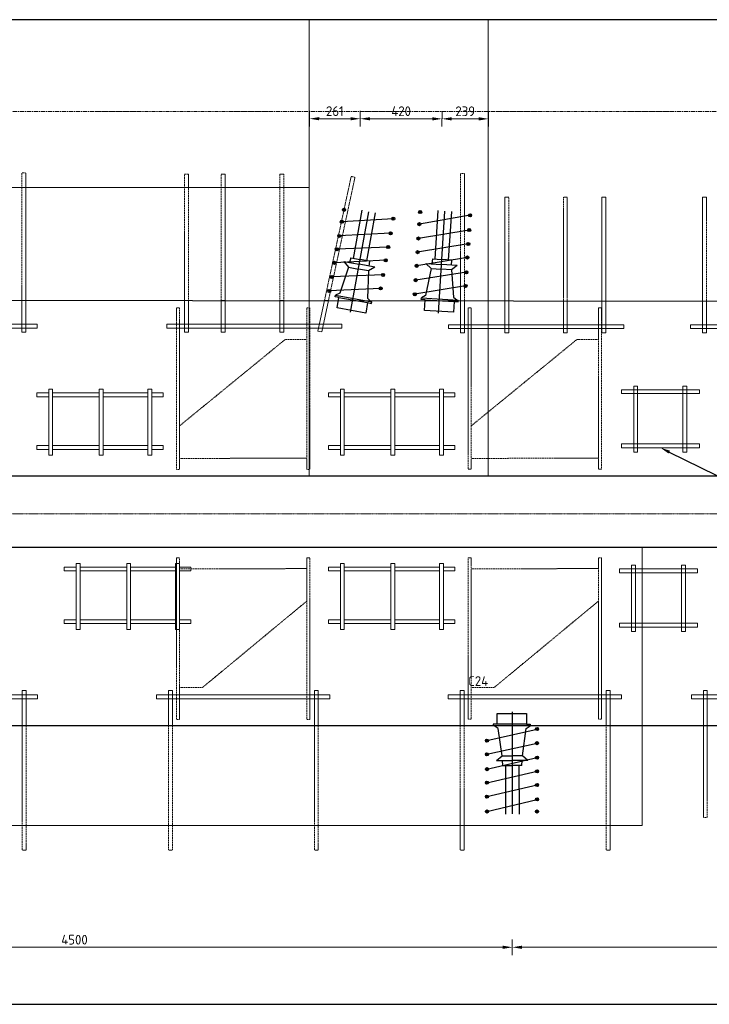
# Model space of a CAD drawing. Header units: millimetres. Extents: x -8028558 to 327273, y -63352 to 83293.
# Tile 120 of 197: x 153854 to 157398, y -12958 to -7893. Entities that reach past the tile are written whole.
import ezdxf
from ezdxf import colors
from ezdxf.entities.mleader import LeaderData, LeaderLine
from ezdxf.math import Vec2, Vec3

# ---------------------------------------------------------------- set-up
doc = ezdxf.new("R2010")
doc.units = ezdxf.units.MM
for name, pattern in [('NLCS-HIDDEN', [4, 2, -2]), ('XX-AFBREEK', [7, 4, -1, 1, -1]), ('XX-HART', [13, 4, -2, 1, -2, 4])]:
    doc.linetypes.add(name, pattern=pattern)
for name, color, linetype, lineweight in [('B-CO-BC-AFBREEKLIJN-G', 7, 'XX-AFBREEK', 18), ('B-CO-BC-BETONVORM-AD', 252, 'Continuous', 18), ('B-CO-BC-BETONVORM-GD', 90, 'Continuous', 25), ('B-CO-BC-BETONVORM_GEWAPEND-T70', 210, 'Continuous', 70), ('B-CO-BC-VOORSPANNING-GD', 200, 'Continuous', 25), ('B-CO-BC-WAPENING_HOOFDWAPENING-G', 170, 'Continuous', 18), ('B-CO-BC-WAPENING_HOOFDWAPENING-GN', 140, 'NLCS-HIDDEN', 13), ('N-CO-BC-WAPENING_LOOPLIJN-G', 10, 'Continuous', 18), ('X-XX-AL-HARTLIJN-G', 7, 'XX-HART', 18), ('X-XX-AL-M', 7, 'Continuous', 18), ('X-XX-AL-VERWIJZING-T25', 7, 'Continuous', 25)]:
    doc.layers.add(name, color=color, linetype=linetype, lineweight=lineweight)
doc.styles.add('NLCS-ISO-MM20-T25', font='NLCS-ISO.ttf', dxfattribs={"height": 50})
doc.dimstyles.new('NLCS-MM20-T25-PIJL_L0_H4', dxfattribs={"dimscale": 20, "dimtxt": 2.5, "dimasz": 2.5, "dimexe": 2, "dimexo": 2, "dimgap": 0.7, "dimtad": 1, "dimdec": 0, "dimzin": 0, "dimdsep": 46, "dimtxsty": 'NLCS-ISO-MM20-T25', "dimcen": 0, "dimdle": 2, "dimclrd": 256, "dimclre": 256, "dimclrt": 256, "dimadec": 4, "dimazin": 0, "dimtfac": 1, "dimtdec": 3, "dimtofl": 0, "dimtmove": 0, "dimatfit": 3, "dimfxl": 2, "dimfxlon": 1, "dimtfillclr": 256, "dimtolj": 1, "dimtzin": 0, "dimlwd": -1, "dimlwe": -1, "dimarcsym": 0})

# ---------------------------------------------------------------- blocks, each defined once
blk = doc.blocks.new('*D631')
at = {"layer": 'X-XX-AL-M', "transparency": 16777216}
for p, q in [((155343.3, -8442.7), (155343.4, -8362.7)), ((155393.4, -8402.8), (155554.7, -8402.9)), ((155604.6, -8443), (155604.7, -8363))]:
    blk.add_line(p, q, dxfattribs=at)
for points in [[(155393.4, -8394.4), (155393.3, -8411.1), (155343.4, -8402.7)], [(155554.7, -8394.6), (155554.7, -8411.3), (155604.7, -8403)]]:
    blk.add_solid(points, dxfattribs=at)
at = {"layer": 'X-XX-AL-M', "transparency": 16777216, "insert": (155474, -8363.9), "char_height": 50, "attachment_point": 5, "rotation": 359.943, "style": 'NLCS-ISO-MM20-T25'}
blk.add_mtext('\\A1;261', dxfattribs=at)
blk = doc.blocks.new('*D632')
at = {"layer": 'X-XX-AL-M', "transparency": 16777216}
for p, q in [((155604.6, -8443), (155604.7, -8363)), ((155654.7, -8403), (155974.7, -8403.3)), ((156024.6, -8443.4), (156024.7, -8363.4))]:
    blk.add_line(p, q, dxfattribs=at)
for points in [[(155654.7, -8394.7), (155654.7, -8411.4), (155604.7, -8403)], [(155974.7, -8395), (155974.7, -8411.7), (156024.7, -8403.4)]]:
    blk.add_solid(points, dxfattribs=at)
at = {"layer": 'X-XX-AL-M', "transparency": 16777216, "insert": (155814.7, -8364.2), "char_height": 50, "attachment_point": 5, "rotation": 359.943, "style": 'NLCS-ISO-MM20-T25'}
blk.add_mtext('\\A1;420', dxfattribs=at)
blk = doc.blocks.new('*D633')
at = {"layer": 'X-XX-AL-M', "transparency": 16777216}
for p, q in [((156024.6, -8443.4), (156024.7, -8363.4)), ((156074.7, -8403.4), (156213.4, -8403.6)), ((156263.3, -8443.6), (156263.4, -8363.6))]:
    blk.add_line(p, q, dxfattribs=at)
for points in [[(156074.7, -8395.1), (156074.7, -8411.8), (156024.7, -8403.4)], [(156213.4, -8395.3), (156213.3, -8411.9), (156263.4, -8403.6)]]:
    blk.add_solid(points, dxfattribs=at)
at = {"layer": 'X-XX-AL-M', "transparency": 16777216, "insert": (156144.1, -8364.5), "char_height": 50, "attachment_point": 5, "rotation": 359.943, "style": 'NLCS-ISO-MM20-T25'}
blk.add_mtext('\\A1;239', dxfattribs=at)
blk = doc.blocks.new('*D2039')
at = {"layer": 'X-XX-AL-M', "transparency": 16777216}
for p, q in [((156385.9, -12625), (156385.9, -12705)), ((158915.9, -12625), (158915.9, -12705)), ((158865.9, -12665), (156435.9, -12665))]:
    blk.add_line(p, q, dxfattribs=at)
for points in [[(156435.9, -12656.7), (156435.9, -12673.4), (156385.9, -12665)], [(158865.9, -12656.7), (158865.9, -12673.4), (158915.9, -12665)]]:
    blk.add_solid(points, dxfattribs=at)
at = {"layer": 'X-XX-AL-M', "transparency": 16777216, "insert": (157650.9, -12626), "char_height": 50, "attachment_point": 5, "style": 'NLCS-ISO-MM20-T25'}
blk.add_mtext('\\A1;2530', dxfattribs=at)
blk = doc.blocks.new('*D2041')
at = {"layer": 'X-XX-AL-M', "transparency": 16777216}
for p, q in [((151885.9, -12625), (151885.9, -12705)), ((156385.9, -12625), (156385.9, -12705)), ((156335.9, -12665), (151935.9, -12665))]:
    blk.add_line(p, q, dxfattribs=at)
for points in [[(151935.9, -12656.7), (151935.9, -12673.4), (151885.9, -12665)], [(156335.9, -12656.7), (156335.9, -12673.4), (156385.9, -12665)]]:
    blk.add_solid(points, dxfattribs=at)
at = {"layer": 'X-XX-AL-M', "transparency": 16777216, "insert": (154135.9, -12626), "char_height": 50, "attachment_point": 5, "style": 'NLCS-ISO-MM20-T25'}
blk.add_mtext('\\A1;4500', dxfattribs=at)
blk = doc.blocks.new('Anker kast 2')
at = {"layer": 'B-CO-BC-WAPENING_HOOFDWAPENING-G', "flags": 128}
for points in [[(140872.7, -9504.3), (140872.7, -9323.2)], [(140892.7, -9504.3), (140892.7, -9323.3)], [(141622.5, -9324), (141622.5, -9504.3), (141642.5, -9504.3), (141642.5, -9324)], [(140872.7, -9504.3), (140892.7, -9504.3)]]:
    blk.add_lwpolyline(points, dxfattribs=at)
blk.add_lwpolyline([(140810.9, -9462.3), (141700.9, -9462.3), (141700.9, -9482.3), (140810.9, -9482.3)], close=True, dxfattribs=at)
at = {"layer": 'B-CO-BC-WAPENING_HOOFDWAPENING-GN', "flags": 128}
for points in [[(140892.7, -9323.3), (140892.7, -8684.3), (140872.7, -8684.3), (140872.7, -9323.2)], [(141642.5, -9324), (141642.5, -8684.3), (141622.5, -8684.3), (141622.5, -9324)]]:
    blk.add_lwpolyline(points, dxfattribs=at)

msp = doc.modelspace()

# ---------------------------------------------------------------- linework, layer by layer
at = {"layer": 'B-CO-BC-AFBREEKLIJN-G', "flags": 128}
msp.add_lwpolyline([(161150.3, -10435.5), (138921.9, -10435.5)], dxfattribs=at)
at = {"layer": 'B-CO-BC-BETONVORM-GD', "ltscale": 500, "flags": 128}
for points in [[(159691.4, -7893.4), (139715.9, -7893.4)], [(139893.5, -9322.2), (159691.4, -9342.6)], [(159691.4, -10242.2), (139715.9, -10242.2)], [(139715.9, -10606.2), (160606, -10606.2)], [(160606, -11526.2), (139715.9, -11526.2)], [(139715.9, -12958.4), (160606, -12958.4)]]:
    msp.add_lwpolyline(points, dxfattribs=at)
at = {"layer": 'B-CO-BC-VOORSPANNING-GD', "ltscale": 500, "flags": 128}
for points in [[(155522.4, -8863.5), (155519.6, -8879.3)], [(155521, -8871.4), (155513.1, -8870)], [(155513.1, -8870), (155528.8, -8872.8)], [(155775.6, -8909.3), (155772.8, -8925)], [(155912.3, -8883), (155904.3, -8882.5)], [(155904.3, -8882.5), (155920.2, -8883.5)], [(155912.8, -8875), (155911.8, -8891)], [(156169.1, -8899.5), (156161.1, -8898.9)], [(156161.1, -8898.9), (156177, -8900)], [(156169.6, -8891.5), (156168.5, -8907.4)], [(155509.9, -8932.8), (155502, -8931.4)], [(155502, -8931.4), (155517.8, -8934.2)], [(155511.3, -8924.9), (155508.5, -8940.7)], [(155774.2, -8917.1), (155766.3, -8915.7)], [(155766.3, -8915.7), (155782.1, -8918.6)], [(155908.3, -8945.3), (155900.3, -8944.8)], [(155900.3, -8944.8), (155916.3, -8945.8)], [(155908.8, -8937.3), (155907.8, -8953.2)], [(155496.7, -9005.6), (155488.9, -9004.2)], [(155488.9, -9004.2), (155504.6, -9007)], [(155498.2, -8997.8), (155495.3, -9013.5)], [(155760.6, -8992.2), (155752.8, -8990.8)], [(155752.8, -8990.8), (155768.5, -8993.6)], [(155762.1, -8984.3), (155759.2, -9000.1)], [(155904.1, -9011.1), (155903, -9027.1)], [(156164.2, -8975.6), (156156.2, -8975.1)], [(156156.2, -8975.1), (156172.2, -8976.1)], [(156164.7, -8967.6), (156163.7, -8983.6)], [(155747.9, -9062.9), (155740, -9061.4)], [(155740, -9061.4), (155755.8, -9064.3)], [(155749.3, -9055), (155746.5, -9070.7)], [(155903.6, -9019.1), (155895.6, -9018.6)], [(155895.6, -9018.6), (155911.5, -9019.6)], [(156159.6, -9047.2), (156151.6, -9046.7)], [(156151.6, -9046.7), (156167.6, -9047.7)], [(156160.1, -9039.2), (156159.1, -9055.2)], [(155484.3, -9074.6), (155476.4, -9073.2)], [(155476.4, -9073.2), (155492.2, -9076)], [(155485.7, -9066.8), (155482.9, -9082.5)], [(155899.1, -9089.1), (155891.1, -9088.6)], [(155891.1, -9088.6), (155907.1, -9089.6)], [(155899.6, -9081.1), (155898.6, -9097.1)], [(156155.2, -9116.6), (156147.2, -9116.1)], [(156147.2, -9116.1), (156163.1, -9117.2)], [(156155.7, -9108.7), (156154.6, -9124.6)], [(155471.7, -9144.2), (155463.8, -9142.7)], [(155463.8, -9142.7), (155479.6, -9145.6)], [(155473.1, -9136.3), (155470.3, -9152)], [(155735.5, -9131.3), (155727.7, -9129.9)], [(155727.7, -9129.9), (155743.4, -9132.7)], [(155736.9, -9123.4), (155734.1, -9139.2)], [(155894.6, -9159.6), (155886.6, -9159.1)], [(155886.6, -9159.1), (155902.5, -9160.1)], [(155895.1, -9151.6), (155894, -9167.6)], [(155458.6, -9217), (155450.7, -9215.6)], [(155450.7, -9215.6), (155466.4, -9218.4)], [(155460, -9209.1), (155457.1, -9224.9)], [(155722, -9206.3), (155714.1, -9204.9)], [(155714.1, -9204.9), (155729.9, -9207.7)], [(155723.4, -9198.5), (155720.6, -9214.2)], [(156150.3, -9192.7), (156142.3, -9192.2)], [(156142.3, -9192.2), (156158.3, -9193.2)], [(156150.8, -9184.7), (156149.8, -9200.7)], [(155710.8, -9268), (155708, -9283.8)], [(155889.8, -9233.5), (155881.8, -9233)], [(155881.8, -9233), (155897.8, -9234)], [(155890.3, -9225.5), (155889.3, -9241.5)], [(156145.8, -9263.3), (156137.8, -9262.7)], [(156137.8, -9262.7), (156153.8, -9263.8)], [(156146.3, -9255.3), (156145.3, -9271.2)], [(155445.6, -9288.7), (155437.7, -9287.3)], [(155437.7, -9287.3), (155453.5, -9290.2)], [(155447, -9280.9), (155444.2, -9296.6)], [(155475.2, -9318.8), (155476.7, -9310.9)], [(155494.9, -9322.4), (155475.2, -9318.8)], [(155709.4, -9275.9), (155701.5, -9274.5)], [(155701.5, -9274.5), (155717.3, -9277.3)], [(155885.2, -9306.2), (155877.2, -9305.7)], [(155877.2, -9305.7), (155893.2, -9306.7)], [(155885.7, -9298.3), (155884.7, -9314.2)], [(155485.1, -9376.5), (155494.9, -9322.4)], [(155494.9, -9322.4), (155642.5, -9349)], [(155642.5, -9349), (155632.7, -9403.1)], [(155642.5, -9349), (155662.2, -9352.6)], [(155662.2, -9352.6), (155663.6, -9344.7)], [(155918, -9332.7), (155918.5, -9324.7)], [(155938, -9334), (155918, -9332.7)], [(155934.5, -9388.9), (155938, -9334)], [(155938, -9334), (156087.7, -9343.6)], [(156087.7, -9343.6), (156084.2, -9398.5)], [(156087.7, -9343.6), (156107.6, -9344.9)], [(156107.6, -9344.9), (156108.2, -9336.9)], [(155632.7, -9403.1), (155485.1, -9376.5)], [(156084.2, -9398.5), (155934.5, -9388.9)], [(156308.5, -11518), (156308.5, -11463)], [(156308.5, -11463), (156458.5, -11463)], [(156458.5, -11463), (156458.5, -11518)], [(156308.5, -11518), (156288.5, -11518)], [(156288.5, -11518), (156288.5, -11526)], [(156458.5, -11518), (156308.5, -11518)], [(156458.5, -11518), (156478.5, -11518)], [(156478.5, -11518), (156478.5, -11526)], [(156521, -11542.3), (156505, -11542.3)], [(156513, -11550.3), (156513, -11534.3)], [(156513, -11542.3), (156521, -11542.3)], [(156255.7, -11609.9), (156255.7, -11593.9)], [(156263.7, -11601.9), (156247.7, -11601.9)], [(156255.7, -11601.9), (156263.7, -11601.9)], [(156521, -11615.2), (156505, -11615.2)], [(156513, -11623.2), (156513, -11607.2)], [(156513, -11615.2), (156521, -11615.2)], [(156263.7, -11672.5), (156247.7, -11672.5)], [(156255.7, -11680.5), (156255.7, -11664.5)], [(156255.7, -11672.5), (156263.7, -11672.5)], [(156521, -11689.2), (156505, -11689.2)], [(156513, -11697.2), (156513, -11681.2)], [(156513, -11689.2), (156521, -11689.2)], [(156263.7, -11748.8), (156247.7, -11748.8)], [(156255.7, -11756.8), (156255.7, -11740.8)], [(156255.7, -11748.8), (156263.7, -11748.8)], [(156521, -11759.9), (156505, -11759.9)], [(156513, -11767.9), (156513, -11751.9)], [(156513, -11759.9), (156521, -11759.9)], [(156263.7, -11818.3), (156247.7, -11818.3)], [(156255.7, -11826.3), (156255.7, -11810.3)], [(156255.7, -11818.3), (156263.7, -11818.3)], [(156521, -11830), (156505, -11830)], [(156513, -11838), (156513, -11822)], [(156513, -11830), (156521, -11830)], [(156263.7, -11890.1), (156247.7, -11890.1)], [(156255.7, -11898.1), (156255.7, -11882.1)], [(156255.7, -11890.1), (156263.7, -11890.1)], [(156513, -11912), (156513, -11896)], [(156521, -11904), (156505, -11904)], [(156513, -11904), (156521, -11904)], [(156263.7, -11966.4), (156247.7, -11966.4)], [(156255.7, -11974.4), (156255.7, -11958.4)], [(156255.7, -11966.4), (156263.7, -11966.4)], [(156521, -11966.4), (156505, -11966.4)], [(156513, -11974.4), (156513, -11958.4)], [(156513, -11966.4), (156521, -11966.4)]]:
    msp.add_lwpolyline(points, dxfattribs=at)
at = {"layer": 'B-CO-BC-VOORSPANNING-GD', "ltscale": 5, "flags": 128}
for points in [[(155554.9, -9398.5), (155648.2, -8881.8)], [(155570.4, -9121.1), (155614.3, -8873.9)], [(155637.5, -9133.3), (155682.8, -8886.3)], [(156169.1, -8899.5), (155908.3, -8945.3)], [(155989.9, -9125.4), (156005.3, -8874.8)], [(156006.3, -9402.8), (156039.9, -8878.8)], [(156058, -9129.8), (156074.7, -8879.3)], [(155774.2, -8917.1), (155509.9, -8932.8)], [(155760.6, -8992.2), (155496.7, -9005.6)], [(156164.2, -8975.6), (155903.6, -9019.1)], [(155747.9, -9062.9), (155484.3, -9074.6)], [(156159.6, -9047.2), (155899.1, -9089.1)], [(156155.2, -9116.6), (155894.6, -9159.6)], [(155735.5, -9131.3), (155471.7, -9144.2)], [(155543.3, -9166.8), (155499.4, -9300.5)], [(155520.2, -9137.3), (155543.3, -9166.8)], [(155555.9, -9118.4), (155550.1, -9143)], [(155678.8, -9165.9), (155646.8, -9185.5)], [(155652, -9135.7), (155648.8, -9160.8)], [(155942, -9147.2), (155968.3, -9173.9)], [(155975.2, -9124.4), (155972.3, -9149.5)], [(156072.7, -9130.6), (156072.4, -9155.9)], [(156102.8, -9157.5), (156073.2, -9180.6)], [(155722, -9206.3), (155458.6, -9217)], [(155646.8, -9185.5), (155641.2, -9326.1)], [(156150.3, -9192.7), (155889.8, -9233.5)], [(155968.3, -9173.9), (155940, -9311.8)], [(156073.2, -9180.6), (156083.7, -9321)], [(156145.8, -9263.3), (155885.2, -9306.2)], [(155709.4, -9275.9), (155445.6, -9288.7)], [(155499.4, -9300.5), (155476.7, -9310.9)], [(155476.7, -9310.9), (155663.6, -9344.7)], [(155940, -9311.8), (155918.5, -9324.7)], [(155641.2, -9326.1), (155658.9, -9343.8)], [(155918.5, -9324.7), (156108.2, -9336.9)], [(156083.7, -9321), (156103.3, -9336.6)], [(156385.9, -11453.7), (156385.9, -11978.8)], [(156255.7, -11601.9), (156513, -11542.3)], [(156478.5, -11526), (156288.5, -11526)], [(156313.9, -11540.3), (156293.4, -11526)], [(156333.4, -11679.7), (156313.9, -11540.3)], [(156438.5, -11679.7), (156458, -11540.3)], [(156458, -11540.3), (156478.5, -11526)], [(156255.7, -11672.5), (156513, -11615.2)], [(156255.7, -11748.8), (156513, -11689.2)], [(156305.4, -11704.6), (156333.4, -11679.7)], [(156466.5, -11704.6), (156438.5, -11679.7)], [(156337.1, -11729.6), (156335.8, -11704.3)], [(156351.8, -11729.4), (156351.1, -11980.5)], [(156420, -11729.4), (156420.7, -11980.5)], [(156434.7, -11729.6), (156436.1, -11704.3)], [(156255.7, -11818.3), (156513, -11759.9)], [(156255.7, -11890.1), (156513, -11830)], [(156255.7, -11966.4), (156513, -11904)]]:
    msp.add_lwpolyline(points, dxfattribs=at)
at = {"layer": 'B-CO-BC-VOORSPANNING-GD', "flags": 128}
for points in [[(155520.2, -9137.3), (155599.5, -9151.6)], [(155543.3, -9166.8), (155595.1, -9176.1)], [(155555.9, -9118.4), (155603.9, -9127)], [(155678.8, -9165.9), (155599.5, -9151.6)], [(155652, -9135.7), (155603.9, -9127)], [(155942, -9147.2), (156022.4, -9152.4)], [(155975.2, -9124.4), (156023.9, -9127.5)], [(156102.8, -9157.5), (156022.4, -9152.4)], [(156072.7, -9130.6), (156023.9, -9127.5)], [(155646.8, -9185.5), (155595.1, -9176.1)], [(155968.3, -9173.9), (156020.8, -9177.3)], [(156073.2, -9180.6), (156020.8, -9177.3)], [(156333.4, -11679.7), (156385.9, -11679.7)], [(156438.5, -11679.7), (156385.9, -11679.7)], [(156305.4, -11704.6), (156385.9, -11704.6)], [(156337.1, -11729.6), (156385.9, -11729.6)], [(156466.5, -11704.6), (156385.9, -11704.6)], [(156434.7, -11729.6), (156385.9, -11729.6)]]:
    msp.add_lwpolyline(points, dxfattribs=at)
at = {"layer": 'B-CO-BC-VOORSPANNING-GD', "ltscale": 500}
for centre in [(155521, -8871.4), (155774.2, -8917.1), (155912.3, -8883), (156169.1, -8899.5), (155509.9, -8932.8), (155908.3, -8945.3), (155496.7, -9005.6), (155760.6, -8992.2), (155903.6, -9019.1), (156164.2, -8975.6), (155747.9, -9062.9), (156159.6, -9047.2), (155484.3, -9074.6), (155899.1, -9089.1), (156155.2, -9116.6), (155471.7, -9144.2), (155735.5, -9131.3), (155894.6, -9159.6), (155458.6, -9217), (155722, -9206.3), (156150.3, -9192.7), (155709.4, -9275.9), (155889.8, -9233.5), (156145.8, -9263.3), (155445.6, -9288.7), (155885.2, -9306.2), (156513, -11542.3), (156255.7, -11601.9), (156513, -11615.2), (156255.7, -11672.5), (156513, -11689.2), (156255.7, -11748.8), (156513, -11759.9), (156255.7, -11818.3), (156513, -11830), (156255.7, -11890.1), (156513, -11904), (156255.7, -11966.4), (156513, -11966.4)]:
    msp.add_circle(centre, 8, dxfattribs=at)
at = {"layer": 'B-CO-BC-WAPENING_HOOFDWAPENING-G', "flags": 128}
for points in [[(153865.1, -9336.6), (153865.1, -9501.4), (153885.1, -9501.4), (153885.1, -9336.6)], [(156120.6, -9504.3), (156120.6, -9330.7)], [(156140.6, -9504.3), (156140.6, -9330.7)], [(156348.2, -9504.3), (156348.2, -9330.9)], [(156368.2, -9504.3), (156368.2, -9330.9)], [(156648.5, -9504.3), (156648.5, -9331.2)], [(156668.5, -9504.3), (156668.5, -9331.2)], [(156846.3, -9331.5), (156846.3, -9504.3), (156866.3, -9504.3), (156866.3, -9331.5)], [(157363.4, -9340.4), (157363.4, -9504.3), (157383.4, -9504.3), (157383.4, -9340.4)], [(154609.9, -9459.4), (155509.9, -9459.4)], [(154609.9, -9479.4), (154609.9, -9459.4)], [(155509.9, -9459.4), (155509.9, -9479.4)], [(156058.8, -9462.3), (156958.8, -9462.3)], [(156058.8, -9482.3), (156058.8, -9462.3)], [(156958.8, -9462.3), (156958.8, -9482.3)], [(155509.9, -9479.4), (154609.9, -9479.4)], [(156958.8, -9482.3), (156058.8, -9482.3)], [(156120.6, -9504.3), (156140.6, -9504.3)], [(156348.2, -9504.3), (156368.2, -9504.3)], [(156648.5, -9504.3), (156668.5, -9504.3)], [(153941.7, -9833), (153941.7, -9813)], [(153941.7, -9813), (154003.5, -9813)], [(154023.5, -9794.4), (154003.5, -9794.4)], [(154003.5, -9794.4), (154003.5, -10134.4)], [(154023.5, -10134.4), (154023.5, -9794.4)], [(154023.5, -9813), (154263.2, -9813)], [(154283.2, -9794.4), (154263.2, -9794.4)], [(154263.2, -9794.4), (154263.2, -10134.4)], [(154283.2, -10134.4), (154283.2, -9794.4)], [(154283.2, -9813), (154513.5, -9813)], [(154533.5, -9794.4), (154513.5, -9794.4)], [(154513.5, -9794.4), (154513.5, -10134.4)], [(154533.5, -10134.4), (154533.5, -9794.4)], [(154533.5, -9813), (154591.7, -9813)], [(154591.7, -9813), (154591.7, -9833)], [(155440.8, -9833), (155440.8, -9813)], [(155440.8, -9813), (155502.7, -9813)], [(155522.7, -9794.4), (155502.7, -9794.4)], [(155502.7, -9794.4), (155502.7, -10134.4)], [(155522.7, -10134.4), (155522.7, -9794.4)], [(155522.7, -9813), (155762.3, -9813)], [(155782.3, -9794.4), (155762.3, -9794.4)], [(155762.3, -9794.4), (155762.3, -10134.4)], [(155782.3, -10134.4), (155782.3, -9794.4)], [(155782.3, -9813), (156012.6, -9813)], [(156032.6, -9794.4), (156012.6, -9794.4)], [(156012.6, -9794.4), (156012.6, -10134.4)], [(156032.6, -10134.4), (156032.6, -9794.4)], [(156032.6, -9813), (156090.8, -9813)], [(156090.8, -9813), (156090.8, -9833)], [(156948.1, -9816.7), (156948.1, -9796.7)], [(156948.1, -9796.7), (157348.1, -9796.7)], [(157348.1, -9816.7), (156948.1, -9816.7)], [(157029.9, -9778), (157009.9, -9778)], [(157009.9, -9778), (157009.9, -10118)], [(157029.9, -10118), (157029.9, -9778)], [(157282.2, -9778), (157262.2, -9778)], [(157262.2, -9778), (157262.2, -10118)], [(157282.2, -10118), (157282.2, -9778)], [(157348.1, -9796.7), (157348.1, -9816.7)], [(154003.5, -9833), (153941.7, -9833)], [(154263.2, -9833), (154023.5, -9833)], [(154513.5, -9833), (154283.2, -9833)], [(154591.7, -9833), (154533.5, -9833)], [(155502.7, -9833), (155440.8, -9833)], [(155762.3, -9833), (155522.7, -9833)], [(156012.6, -9833), (155782.3, -9833)], [(156090.8, -9833), (156032.6, -9833)], [(156948.1, -10095.7), (156948.1, -10075.7)], [(156948.1, -10075.7), (157348.1, -10075.7)], [(157348.1, -10075.7), (157348.1, -10095.7)], [(153941.7, -10104.2), (153941.7, -10084.2)], [(153941.7, -10084.2), (154003.5, -10084.2)], [(154003.5, -10104.2), (153941.7, -10104.2)], [(154023.5, -10084.2), (154263.2, -10084.2)], [(154263.2, -10104.2), (154023.5, -10104.2)], [(154283.2, -10084.2), (154513.5, -10084.2)], [(154513.5, -10104.2), (154283.2, -10104.2)], [(154533.5, -10084.2), (154591.7, -10084.2)], [(154591.7, -10104.2), (154533.5, -10104.2)], [(154591.7, -10084.2), (154591.7, -10104.2)], [(155440.8, -10104.2), (155440.8, -10084.2)], [(155440.8, -10084.2), (155502.7, -10084.2)], [(155502.7, -10104.2), (155440.8, -10104.2)], [(155522.7, -10084.2), (155762.3, -10084.2)], [(155762.3, -10104.2), (155522.7, -10104.2)], [(155782.3, -10084.2), (156012.6, -10084.2)], [(156012.6, -10104.2), (155782.3, -10104.2)], [(156032.6, -10084.2), (156090.8, -10084.2)], [(156090.8, -10104.2), (156032.6, -10104.2)], [(156090.8, -10084.2), (156090.8, -10104.2)], [(157348.1, -10095.7), (156948.1, -10095.7)], [(157009.9, -10118), (157029.9, -10118)], [(157262.2, -10118), (157282.2, -10118)], [(154003.5, -10134.4), (154023.5, -10134.4)], [(154263.2, -10134.4), (154283.2, -10134.4)], [(154513.5, -10134.4), (154533.5, -10134.4)], [(155502.7, -10134.4), (155522.7, -10134.4)], [(155762.3, -10134.4), (155782.3, -10134.4)], [(156012.6, -10134.4), (156032.6, -10134.4)], [(154083, -10729.1), (154083, -10709.1)], [(154083, -10709.1), (154144.8, -10709.1)], [(154144.8, -10729.1), (154083, -10729.1)], [(154164.8, -10690.5), (154144.8, -10690.5)], [(154144.8, -10690.5), (154144.8, -11030.5)], [(154164.8, -11030.5), (154164.8, -10690.5)], [(154164.8, -10709.1), (154404.4, -10709.1)], [(154404.4, -10729.1), (154164.8, -10729.1)], [(154424.4, -10690.5), (154404.4, -10690.5)], [(154404.4, -10690.5), (154404.4, -11030.5)], [(154424.4, -11030.5), (154424.4, -10690.5)], [(154424.4, -10709.1), (154654.8, -10709.1)], [(154654.8, -10729.1), (154424.4, -10729.1)], [(154674.8, -10690.5), (154654.8, -10690.5)], [(154654.8, -10690.5), (154654.8, -11030.5)], [(154674.8, -11030.5), (154674.8, -10690.5)], [(154674.8, -10709.1), (154733, -10709.1)], [(154733, -10729.1), (154674.8, -10729.1)], [(154733, -10709.1), (154733, -10729.1)], [(155440.5, -10729.1), (155440.5, -10709.1)], [(155440.5, -10709.1), (155502.4, -10709.1)], [(155502.4, -10729.1), (155440.5, -10729.1)], [(155522.4, -10690.5), (155502.4, -10690.5)], [(155502.4, -10690.5), (155502.4, -11030.5)], [(155522.4, -11030.5), (155522.4, -10690.5)], [(155522.4, -10709.1), (155762, -10709.1)], [(155762, -10729.1), (155522.4, -10729.1)], [(155782, -10690.5), (155762, -10690.5)], [(155762, -10690.5), (155762, -11030.5)], [(155782, -11030.5), (155782, -10690.5)], [(155782, -10709.1), (156012.3, -10709.1)], [(156012.3, -10729.1), (155782, -10729.1)], [(156032.3, -10690.5), (156012.3, -10690.5)], [(156012.3, -10690.5), (156012.3, -11030.5)], [(156032.3, -11030.5), (156032.3, -10690.5)], [(156032.3, -10709.1), (156090.5, -10709.1)], [(156090.5, -10729.1), (156032.3, -10729.1)], [(156090.5, -10709.1), (156090.5, -10729.1)], [(156937.2, -10738.7), (156937.2, -10718.7)], [(156937.2, -10718.7), (157337.2, -10718.7)], [(157019, -10700.1), (156999, -10700.1)], [(156999, -10700.1), (156999, -11040.1)], [(157019, -11040.1), (157019, -10700.1)], [(157276.3, -10700.1), (157256.3, -10700.1)], [(157256.3, -10700.1), (157256.3, -11040.1)], [(157276.3, -11040.1), (157276.3, -10700.1)], [(157337.2, -10718.7), (157337.2, -10738.7)], [(157337.2, -10738.7), (156937.2, -10738.7)], [(154083, -11000.3), (154083, -10980.3)], [(154083, -10980.3), (154144.8, -10980.3)], [(154164.8, -10980.3), (154404.4, -10980.3)], [(154424.4, -10980.3), (154654.8, -10980.3)], [(154674.8, -10980.3), (154733, -10980.3)], [(154733, -10980.3), (154733, -11000.3)], [(155440.5, -11000.3), (155440.5, -10980.3)], [(155440.5, -10980.3), (155502.4, -10980.3)], [(155522.4, -10980.3), (155762, -10980.3)], [(155782, -10980.3), (156012.3, -10980.3)], [(156032.3, -10980.3), (156090.5, -10980.3)], [(156090.5, -10980.3), (156090.5, -11000.3)], [(154144.8, -11000.3), (154083, -11000.3)], [(154144.8, -11030.5), (154164.8, -11030.5)], [(154404.4, -11000.3), (154164.8, -11000.3)], [(154404.4, -11030.5), (154424.4, -11030.5)], [(154654.8, -11000.3), (154424.4, -11000.3)], [(154654.8, -11030.5), (154674.8, -11030.5)], [(154733, -11000.3), (154674.8, -11000.3)], [(155502.4, -11000.3), (155440.5, -11000.3)], [(155502.4, -11030.5), (155522.4, -11030.5)], [(155762, -11000.3), (155522.4, -11000.3)], [(155762, -11030.5), (155782, -11030.5)], [(156012.3, -11000.3), (155782, -11000.3)], [(156012.3, -11030.5), (156032.3, -11030.5)], [(156090.5, -11000.3), (156032.3, -11000.3)], [(156937.2, -11017.6), (156937.2, -10997.6)], [(156937.2, -10997.6), (157337.2, -10997.6)], [(157337.2, -11017.6), (156937.2, -11017.6)], [(156999, -11040.1), (157019, -11040.1)], [(157256.3, -11040.1), (157276.3, -11040.1)], [(157337.2, -10997.6), (157337.2, -11017.6)], [(157368.4, -11344.9), (157388.4, -11344.9)], [(157368.4, -11344.9), (157368.4, -11526)], [(157388.4, -11344.9), (157388.4, -11526)]]:
    msp.add_lwpolyline(points, dxfattribs=at)
for points in [[(154701.1, -9337.4), (154701.1, -9501.4), (154721.1, -9501.4), (154721.1, -9337.5)], [(154889.9, -9337.6), (154889.9, -9501.4), (154909.9, -9501.4), (154909.9, -9337.7)], [(155191.6, -9338), (155191.6, -9501.4), (155211.6, -9501.4), (155211.6, -9338)], [(155420.7, -9338.2), (155386.8, -9495.5), (155406.4, -9499.7), (155441.1, -9338.2)], [(153053.4, -9459.4), (153943.4, -9459.4), (153943.4, -9479.4), (153053.4, -9479.4)], [(157301.6, -9482.3), (157301.6, -9462.3), (158201.6, -9462.3), (158201.6, -9482.3)], [(157306.6, -11386.9), (158196.6, -11386.9), (158196.6, -11366.9), (157306.6, -11366.9)]]:
    msp.add_lwpolyline(points, close=True, dxfattribs=at)
at = {"layer": 'B-CO-BC-WAPENING_HOOFDWAPENING-GN', "flags": 128}
for points in [[(153885.1, -9336.6), (153885.1, -8681.4), (153865.1, -8681.4), (153865.1, -9336.6)], [(154721.1, -9337.5), (154721.1, -8688.1), (154701.1, -8688.1), (154701.1, -9337.4)], [(154909.9, -9337.7), (154909.9, -8688.3), (154889.9, -8688.3), (154889.9, -9337.6)], [(155211.6, -9338), (155211.6, -8688.7), (155191.6, -8688.7), (155191.6, -9337.9)], [(155441.1, -9338.2), (155577.5, -8703.9), (155557.9, -8699.7), (155420.7, -9338.2)], [(156140.6, -9330.7), (156140.6, -8685), (156120.6, -8685), (156120.6, -9330.7)], [(156368.2, -9331), (156368.2, -8806.5), (156348.2, -8806.5), (156348.2, -9331)], [(156668.5, -9326.9), (156668.5, -8806.5), (156648.5, -8806.5), (156648.5, -9326.9)], [(156866.3, -9331.5), (156866.3, -8806.5), (156846.3, -8806.5), (156846.3, -9331.5)], [(157383.4, -9340.4), (157383.4, -8807.2), (157363.4, -8807.2), (157363.4, -9340.4)], [(154675.4, -9983.1), (154675.4, -9375.1), (154659.4, -9375.1), (154659.4, -10206.6), (154675.4, -10206.6), (154675.4, -10150.6)], [(155329.5, -9538.7), (155329.5, -9375.1), (155345.5, -9375.1), (155345.5, -10206.5), (155329.5, -10206.5), (155329.5, -10148.7)], [(156174.9, -9982.9), (156174.9, -9374.8), (156158.9, -9374.8), (156158.9, -10206.3), (156174.9, -10206.3), (156174.9, -10150.4)], [(156829, -9538.5), (156829, -9374.8), (156845, -9374.8), (156845, -10206.3), (156829, -10206.3), (156829, -10148.5)], [(154675.4, -11329), (154675.4, -11492.7), (154659.4, -11492.7), (154659.4, -10661.2), (154675.4, -10661.2), (154675.4, -10719)], [(155329.4, -10884.6), (155329.4, -11492.6), (155345.4, -11492.6), (155345.4, -10661.2), (155329.4, -10661.2), (155329.4, -10719)], [(156175, -11328.7), (156175, -11492.4), (156159, -11492.4), (156159, -10660.9), (156175, -10660.9), (156175, -10718.7)], [(156829, -10884.3), (156829, -11492.4), (156845, -11492.4), (156845, -10660.9), (156829, -10660.9), (156829, -10718.7)], [(157388.4, -11526), (157388.4, -11996.8), (157368.4, -11996.8), (157368.4, -11526)]]:
    msp.add_lwpolyline(points, dxfattribs=at)
for points in [[(154675.4, -10150.6), (155329.5, -10148.7), (155329.5, -9538.7), (155218.5, -9538.7), (154675.4, -9983.1)], [(156174.9, -10150.4), (156829, -10148.5), (156829, -9538.5), (156718, -9538.5), (156174.9, -9982.8)], [(155329.4, -10717.1), (154675.4, -10719), (154675.4, -11329), (154793.3, -11329), (155329.4, -10884.6)], [(156829, -10716.8), (156175, -10718.7), (156175, -11328.7), (156292.9, -11328.7), (156829, -10884.3)]]:
    msp.add_lwpolyline(points, close=True, dxfattribs=at)
at = {"layer": 'N-CO-BC-WAPENING_LOOPLIJN-G', "ltscale": 200, "flags": 128}
for points in [[(155342.4, -7893.4), (155342.4, -10242.2)], [(156262.4, -7893.4), (156262.4, -10242.2)], [(157053, -12038.3), (157053, -10606.2)], [(143236.7, -12038.3), (157053, -12038.3)]]:
    msp.add_lwpolyline(points, dxfattribs=at)
at = {"layer": 'N-CO-BC-WAPENING_LOOPLIJN-G', "ltscale": 500, "flags": 128}
msp.add_lwpolyline([(150204.4, -8756), (155342.4, -8756)], dxfattribs=at)
at = {"layer": 'X-XX-AL-HARTLIJN-G', "flags": 128}
msp.add_lwpolyline([(138456.8, -8365.4), (159691.4, -8365.4)], dxfattribs=at)

# ---------------------------------------------------------------- block references
at = {"layer": 'B-CO-BC-BETONVORM-AD', "xscale": -1, "rotation": 180}
for p in [(12244.5, -20849.2), (13746.5, -20849.2), (15246.1, -20849)]:
    msp.add_blockref('Anker kast 2', p, dxfattribs=at)

# ---------------------------------------------------------------- texts
at = {"layer": 'B-CO-BC-BETONVORM_GEWAPEND-T70', "ltscale": 500, "insert": (156261.9, -11270.6), "char_height": 50, "attachment_point": 3, "style": 'NLCS-ISO-MM20-T25'}
msp.add_mtext_dynamic_manual_height_columns('C24', width=97.558, gutter_width=35, heights=[0], dxfattribs=at)

# ---------------------------------------------------------------- dimensions: what is measured, and where the dimension line sits
at = {"layer": 'X-XX-AL-M'}
for base, p1, p2, picture, middle in [((155604.7, -8403), (155342.4, -9338.1), (155603.9, -9127), '*D631', (155474, -8363.9)), ((156024.7, -8403.4), (155603.9, -9127), (156023.9, -9127.5), '*D632', (155814.7, -8364.2)), ((156263.4, -8403.6), (156023.9, -9127.5), (156262.4, -9339), '*D633', (156144.1, -8364.5))]:
    dim = msp.add_linear_dim(base=base, p1=p1, p2=p2, angle=359.943, dimstyle='NLCS-MM20-T25-PIJL_L0_H4', dxfattribs=at)
    dim.commit()
    dim.dimension.update_dxf_attribs({"geometry": picture, "text_midpoint": middle})
for base, p1, p2, picture, middle in [((151885.9, -12665), (156385.9, -11729.6), (151885.9, -11729.6), '*D2041', (154135.9, -12626)), ((156385.9, -12665), (158915.9, -11729.6), (156385.9, -11729.6), '*D2039', (157650.9, -12626))]:
    dim = msp.add_linear_dim(base=base, p1=p1, p2=p2, dimstyle='NLCS-MM20-T25-PIJL_L0_H4', dxfattribs=at)
    dim.commit()
    dim.dimension.update_dxf_attribs({"geometry": picture, "text_midpoint": middle})

# ---------------------------------------------------------------- leaders
at = {"layer": 'X-XX-AL-VERWIJZING-T25'}
ml = msp.add_multileader_mtext('Standard', dxfattribs=at)
ml.set_content('2X2 x MERK F', color=256, style='NLCS-ISO-MM20-T25')
ml.set_leader_properties(color=256, linetype='ByLayer', lineweight=-1)
ml.build(insert=Vec2(0, 0))
ml.multileader.update_dxf_attribs({"text_left_attachment_type": 5, "text_right_attachment_type": 5, "dogleg_length": 50, "arrow_head_size": 50})
ctx = ml.context
ctx.base_point, ctx.char_height, ctx.arrow_head_size, ctx.landing_gap_size, ctx.plane_origin = Vec3(157563.7, -10552.9), 50, 50, 18, Vec3(158201.8, -10051.8)
ctx.left_attachment, ctx.right_attachment = 5, 5
notes = []
notes.append((ctx, [(1, (1, 1, 0), (158074.7, -10552.9), (-1, 0), 50, [(0, [(157148.1, -10095.7)], 0, []), (1, [(158377.7, -10097.9)], 0, [])])]))
ctx.mtext.insert, ctx.mtext.flow_direction = Vec3(157581.7, -10492.9), 5
for ctx, leaders in notes:
    for number, flags, end, landing, length, lines in leaders:
        leader = LeaderData()
        leader.index, (leader.has_last_leader_line, leader.has_dogleg_vector, leader.attachment_direction) = number, flags
        leader.last_leader_point, leader.dogleg_vector, leader.dogleg_length = Vec3(end), Vec3(landing), length
        for number, points, colour, breaks in lines:
            line = LeaderLine()
            line.index, line.vertices, line.color, line.breaks = number, Vec3.list(points), colors.encode_raw_color(colour), breaks
            leader.lines.append(line)
        ctx.leaders.append(leader)

doc.saveas('drawing.dxf')
